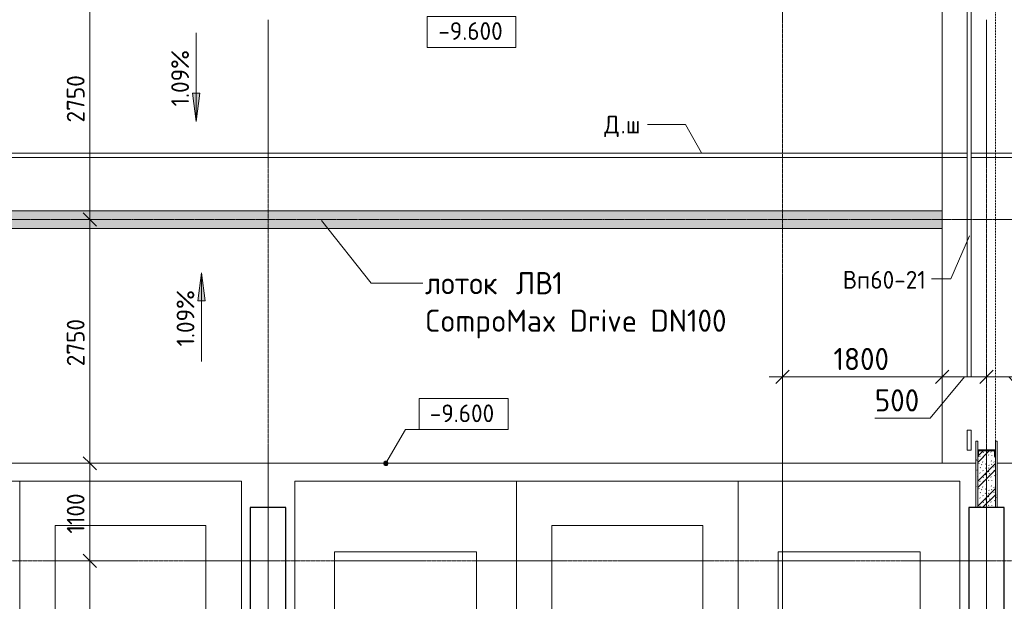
# Model space of a CAD drawing. Header units: millimetres. Extents: x 25887 to 100685, y -10965 to 131188.
# Tile 19 of 49: x 37900 to 49000, y 73543 to 80105. Entities that reach past the tile are written whole.
import ezdxf

# ---------------------------------------------------------------- set-up
doc = ezdxf.new("R2010")
doc.units = ezdxf.units.MM
for name, pattern in [('3_ Штрих_ 1 х 1 мм', [2, 1, -1]), ('4_ Штрихпунктир_ 10 х 2 мм', [14, 10, -2, 0, -2]), ('4_ Штрихпунктир_ 15 х 2 мм', [19, 15, -2, 0, -2])]:
    doc.linetypes.add(name, pattern=pattern)
for name, color, linetype, lineweight in [('A-ANNO-DIMS', 7, 'Continuous', 5), ('A-ANNO-DIMS-100', 7, 'Continuous', 5), ('A-AREA', 7, '3_ Штрих_ 1 х 1 мм', 13), ('A-DETL', 7, 'Continuous', 25), ('A-DETL-GENF', 7, 'Continuous', 13), ('A-DETL-MBND', 7, 'Continuous', 25), ('A-DOOR', 7, 'Continuous', 13), ('A-DOOR-IDEN', 7, 'Continuous', 5), ('A-FLOR', 7, 'Continuous', 13), ('A-GENM', 7, 'Continuous', 13), ('A-WALL', 7, 'Continuous', 13), ('A-WALL-PATT', 7, 'Continuous', 13), ('C-PRKG', 7, 'Continuous', 13), ('G-ANNO-DIMS', 7, 'Continuous', 5), ('G-ANNO-TEXT', 7, 'Continuous', 5), ('I-WALL', 7, 'Continuous', 13), ('M-EQPM', 7, 'Continuous', 13), ('S-COLS', 7, 'Continuous', 25), ('S-GRID', 7, 'Continuous', 5)]:
    doc.layers.add(name, color=color, linetype=linetype, lineweight=lineweight)
doc.styles.add('GOST Common_2', font='GOST_Common.ttf', dxfattribs={"height": 200})
doc.styles.add('GOST Common_3', font='GOST_Common.ttf', dxfattribs={"height": 250})
doc.dimstyles.new('2_5_мм', dxfattribs={"dimscale": 304.8, "dimtxt": 251.428749, "dimasz": 0.492126, "dimexe": 0.492126, "dimexo": 0.492126, "dimgap": 0, "dimtad": 1, "dimdec": 5, "dimrnd": 1e-05, "dimdsep": 46, "dimtxsty": 'GOST Common_3', "dimblk1": 'OBLIQUE', "dimblk2": 'OBLIQUE', "dimsah": 1, "dimcen": 0.09, "dimdle": 0.492126, "dimadec": 5, "dimazin": 2, "dimtfac": 1, "dimtdec": 4, "dimtix": 1, "dimtmove": 0, "dimatfit": 3, "dimfxl": 1, "dimtvp": 1, "dimtolj": 1, "dimtzin": 0, "dimarcsym": 2})
doc.dimstyles.new('2_5_мм_1', dxfattribs={"dimscale": 304.8, "dimtxt": 251.428749, "dimasz": 0.492126, "dimexe": 0.492126, "dimexo": 0.492126, "dimgap": 0, "dimtad": 1, "dimdec": 5, "dimrnd": 1e-05, "dimdsep": 46, "dimtxsty": 'GOST Common_3', "dimblk1": 'OBLIQUE', "dimblk2": 'OBLIQUE', "dimsah": 1, "dimcen": 0.09, "dimdle": 0.492126, "dimadec": 5, "dimazin": 2, "dimtfac": 1, "dimtdec": 4, "dimtix": 1, "dimtmove": 1, "dimatfit": 3, "dimfxl": 1, "dimtvp": 1, "dimtolj": 1, "dimtzin": 0, "dimarcsym": 2})
doc.dimstyles.new('2_мм', dxfattribs={"dimscale": 304.8, "dimtxt": 201.142999, "dimasz": 0.492126, "dimexe": 0.328084, "dimexo": 0.492126, "dimgap": 0, "dimtad": 1, "dimdec": 0, "dimdsep": 46, "dimtxsty": 'GOST Common_2', "dimblk1": 'OBLIQUE', "dimblk2": 'OBLIQUE', "dimsah": 1, "dimcen": 0.09, "dimdle": 0.328084, "dimadec": 5, "dimazin": 2, "dimtfac": 1, "dimtdec": 4, "dimtix": 1, "dimtmove": 1, "dimatfit": 3, "dimfxl": 1, "dimtvp": 1, "dimtolj": 1, "dimtzin": 0, "dimarcsym": 2})
doc.dimstyles.new('2_мм_1', dxfattribs={"dimscale": 304.8, "dimtxt": 201.142999, "dimasz": 0.492126, "dimexe": 0.328084, "dimexo": 0.492126, "dimgap": 0, "dimtad": 1, "dimdec": 0, "dimdsep": 46, "dimtxsty": 'GOST Common_2', "dimblk1": 'OBLIQUE', "dimblk2": 'OBLIQUE', "dimsah": 1, "dimcen": 0.09, "dimdle": 0.328084, "dimadec": 5, "dimazin": 2, "dimtfac": 1, "dimtdec": 4, "dimtix": 1, "dimtmove": 0, "dimatfit": 3, "dimfxl": 1, "dimtvp": 1, "dimtolj": 1, "dimtzin": 0, "dimarcsym": 2})
pattern_1 = [(0, (0, 0), (203.2, 50.8), [3.353, -149.047, 3.353, -149.047, -812.8]), (0, (0, 0), (203.2, 50.8), [-304.8, 3.353, -301.447, 3.353, -149.047, -355.6]), (0, (0, 0), (203.2, 50.8), [-762, 3.353, -98.247, 3.353, -250.647]), (120, (76.2, 25.4), (-145.59409, 150.576362), [3.353, -149.047, 3.353, -149.047, -812.8]), (120, (76.2, 25.4), (-145.59409, 150.576362), [-304.8, 3.353, -301.447, 3.353, -149.047, -355.6]), (120, (76.2, 25.4), (-145.59409, 150.576362), [-762, 3.353, -98.247, 3.353, -250.647]), (240, (101.6, 127), (-57.60591, -201.376362), [3.353, -149.047, 3.353, -149.047, -812.8]), (240, (101.6, 127), (-57.60591, -201.376362), [-304.8, 3.353, -301.447, 3.353, -149.047, -355.6]), (240, (101.6, 127), (-57.60591, -201.376362), [-762, 3.353, -98.247, 3.353, -250.647])]

# ---------------------------------------------------------------- blocks, each defined once
blk = doc.blocks.new('Наметкина 10_РД_АР_П_Отделка_R21_rvt-1--02_Подвал_МП_часть Б')
at = {"layer": 'A-WALL-PATT', "lineweight": 5}
h = blk.add_hatch(dxfattribs=at)
h.set_pattern_fill('FP_25', color=256, style=0, pattern_type=2)
h.set_pattern_definition(pattern_1)
h.paths.add_polyline_path([(48680, 74600), (48700, 74600), (48700, 75350), (48680, 75350), (48680, 75038)])
h = blk.add_hatch(dxfattribs=at)
h.set_pattern_fill('FP_25', color=256, style=0, pattern_type=2)
h.set_pattern_definition(pattern_1)
h.paths.add_polyline_path([(48920, 74600), (48920, 75350), (48900, 75350), (48900, 74600)])
at = {"layer": 'A-WALL'}
for p, q in [((48700, 75350), (48680, 75350)), ((48680, 75350), (48680, 74600)), ((48700, 75250), (48700, 75350)), ((48900, 75350), (48900, 75250)), ((48920, 75350), (48900, 75350)), ((48920, 74600), (48920, 75350)), ((48700, 74600), (48700, 75174)), ((48900, 75174), (48900, 74600)), ((48680, 74600), (48700, 74600)), ((48900, 74600), (48920, 74600))]:
    blk.add_line(p, q, dxfattribs=at)
blk = doc.blocks.new('АР-Ворота сборка - Ворота секционные_5200х2600 _h_-7302885--02_Подвал_МП_часть Б')
at = {"layer": 'A-DETL-GENF'}
for p, q in [((-2275, 218), (-2503, 218)), ((-2503, 218), (-2503, 173)), ((-2503, 173), (-2275, 173)), ((-2275, 173), (-2275, 218)), ((-1675, 218), (-1675, 173)), ((2753, 218), (-1675, 218)), ((-1675, 173), (2753, 173)), ((2753, 173), (2753, 218))]:
    blk.add_line(p, q, dxfattribs=at)
blk = doc.blocks.new('АР_Машиноместо - 4900x2400_М__5300х2500_-V22--02_Подвал_МП_часть Б')
at = {"layer": 'C-PRKG'}
for p, q in [((2500, 0), (0, 0)), ((0, 0), (0, -5300)), ((2500, 0), (2500, -5300)), ((450, -800), (450, -4500)), ((450, -800), (2050, -800)), ((2050, -800), (2050, -4500)), ((450, -4500), (2050, -4500)), ((2500, -5300), (0, -5300))]:
    blk.add_line(p, q, dxfattribs=at)
blk = doc.blocks.new('АР_Машиноместо - 5300x2500_С-V21--02_Подвал_МП_часть Б')
at = {"layer": 'C-PRKG'}
for p, q in [((2500, 5300), (0, 5300)), ((0, 0), (0, 5300)), ((2500, 0), (2500, 5300)), ((400, 4800), (2100, 4800)), ((400, 500), (400, 4800)), ((2100, 500), (2100, 4800)), ((400, 500), (2100, 500)), ((2500, 0), (0, 0))]:
    blk.add_line(p, q, dxfattribs=at)
blk = doc.blocks.new('АР_Машиноместо - 4900x2400_М__5300х2500_-V36--02_Подвал_МП_часть Б')
at = {"layer": 'C-PRKG'}
for p, q in [((2500, 5300), (120, 5300)), ((2500, 0), (2500, 5300)), ((0, 0), (0, 4860)), ((450, 4500), (2050, 4500)), ((450, 800), (450, 4500)), ((2050, 800), (2050, 4500)), ((450, 800), (2050, 800)), ((2500, 0), (0, 0))]:
    blk.add_line(p, q, dxfattribs=at)
blk = doc.blocks.new('АР_Машиноместо - 5300x2500_С-V23--02_Подвал_МП_часть Б')
at = {"layer": 'C-PRKG'}
for p, q in [((2500, 0), (0, 0)), ((0, 0), (0, -5300)), ((2500, 0), (2500, -5300)), ((400, -500), (400, -4800)), ((400, -500), (2100, -500)), ((2100, -500), (2100, -4800)), ((400, -4800), (2100, -4800)), ((2500, -5300), (0, -5300))]:
    blk.add_line(p, q, dxfattribs=at)
blk = doc.blocks.new('АР_Лоток - 200х100h_ЛВ1-7189175--02_Подвал_МП_часть Б')
at = {"layer": 'M-EQPM', "true_color": 0xdddddd}
blk.add_hatch(color=254, dxfattribs=at).paths.add_polyline_path([(14795, -100), (18550, -100), (18550, 100), (800, 100), (800, -100), (2650, -100)])
blk = doc.blocks.new('АР-Заполнение деф_ шва - Д_ш_-5035475--02_Подвал_МП_часть Б')
at = {"layer": 'A-DETL-MBND', "lineweight": 13}
for p, q in [((1650, 25), (19400, 25)), ((1650, -25), (19400, -25))]:
    blk.add_line(p, q, dxfattribs=at)
blk = doc.blocks.new('АР_Фахверк_ _Швеллер полки параллельные_ - 20П-6205141--02_Подвал_МП_часть Б')
at = {"layer": 'S-COLS'}
blk.add_hatch(color=256, dxfattribs=at).paths.add_polyline_path([(53, -100), (53, -97), (51, -93), (47, -91), (-8, -91), (-15, -88), (-18, -82), (-18, 81), (-15, 88), (-8, 91), (47, 91), (51, 93), (53, 96), (53, 100), (-23, 100), (-23, -100)])
for p, q in [((53, 100), (-23, 100)), ((-23, 100), (-23, -100)), ((-18, -82), (-18, 81)), ((-8, 91), (47, 91)), ((53, 96), (53, 100)), ((-23, -100), (53, -100)), ((47, -91), (-8, -91)), ((53, -100), (53, -97))]:
    blk.add_line(p, q, dxfattribs=at)
for centre, radius, start, end in [((-8, 81), 9.5, 90, 180), ((47, 96), 5.5, 270, 360), ((-8, -82), 9.5, 180, 270), ((47, -97), 5.5, 360, 90)]:
    blk.add_arc(centre, radius, start, end, dxfattribs=at)
blk = doc.blocks.new('АР-Заполнение деф_ шва - Д_ш_-5035847--02_Подвал_МП_часть Б')
at = {"layer": 'A-DETL-MBND', "lineweight": 13}
for p, q in [((0, 25), (12820, 25)), ((0, -25), (12820, -25))]:
    blk.add_line(p, q, dxfattribs=at)
blk = doc.blocks.new('DIMBLOCK6--02_Подвал_МП_часть Б')
at = {"layer": 'A-ANNO-DIMS-100', "lineweight": 25}
for p, q in [((38692, 74000), (38617, 74075)), ((38692, 74000), (38767, 73925)), ((38692, 65800), (38617, 65875)), ((38692, 65800), (38767, 65725))]:
    blk.add_line(p, q, dxfattribs=at)
at = {"layer": 'A-ANNO-DIMS-100'}
for p, q in [((38736, 74000), (38592, 74000)), ((38692, 65800), (38692, 74000)), ((38692, 74000), (38736, 74000)), ((38692, 71097), (38692, 70438)), ((38692, 70438), (38692, 69900)), ((38736, 65800), (38592, 65800)), ((38692, 65800), (38736, 65800))]:
    blk.add_line(p, q, dxfattribs=at)
at = {"layer": 'A-ANNO-DIMS-100', "color": 0, "insert": (38431, 70538), "char_height": 200, "width": 670.93, "attachment_point": 1, "rotation": 90, "line_spacing_factor": 1.022761, "style": 'GOST Common_2'}
blk.add_mtext('8200', dxfattribs=at)
blk = doc.blocks.new('_Oblique')
at = {"color": 0, "linetype": 'ByBlock', "lineweight": -2}
blk.add_line((-0.5, -0.5), (0.5, 0.5), dxfattribs=at)
blk = doc.blocks.new('DIMBLOCK7--02_Подвал_МП_часть Б')
at = {"layer": 'A-ANNO-DIMS-100', "lineweight": 25}
for p, q in [((38692, 75100), (38617, 75175)), ((38692, 75100), (38767, 75025)), ((38692, 74000), (38617, 74075)), ((38692, 74000), (38767, 73925))]:
    blk.add_line(p, q, dxfattribs=at)
at = {"layer": 'A-ANNO-DIMS-100'}
for p, q in [((38736, 75100), (38592, 75100)), ((38692, 74000), (38692, 75100)), ((38692, 75100), (38736, 75100)), ((38736, 74000), (38592, 74000)), ((38692, 74000), (38736, 74000))]:
    blk.add_line(p, q, dxfattribs=at)
at = {"layer": 'A-ANNO-DIMS-100', "color": 0, "insert": (38431, 74308), "char_height": 200, "width": 580.93, "attachment_point": 1, "rotation": 90, "line_spacing_factor": 1.022761, "style": 'GOST Common_2'}
blk.add_mtext('1100', dxfattribs=at)
blk = doc.blocks.new('DIMBLOCK8--02_Подвал_МП_часть Б')
at = {"layer": 'A-ANNO-DIMS-100', "lineweight": 25}
for p, q in [((38692, 77850), (38617, 77925)), ((38692, 77850), (38767, 77775)), ((38692, 75100), (38617, 75175)), ((38692, 75100), (38767, 75025))]:
    blk.add_line(p, q, dxfattribs=at)
at = {"layer": 'A-ANNO-DIMS-100'}
for p, q in [((38736, 77850), (38592, 77850)), ((38692, 75100), (38692, 77850)), ((38692, 77850), (38736, 77850)), ((38736, 75100), (38592, 75100)), ((38692, 75100), (38736, 75100))]:
    blk.add_line(p, q, dxfattribs=at)
at = {"layer": 'A-ANNO-DIMS-100', "color": 0, "insert": (38431, 76195), "char_height": 200, "width": 670.93, "attachment_point": 1, "rotation": 90, "line_spacing_factor": 1.022761, "style": 'GOST Common_2'}
blk.add_mtext('2750', dxfattribs=at)
blk = doc.blocks.new('DIMBLOCK9--02_Подвал_МП_часть Б')
at = {"layer": 'A-ANNO-DIMS-100'}
for p, q in [((38736, 80600), (38592, 80600)), ((38692, 77850), (38692, 80600)), ((38692, 80600), (38736, 80600)), ((38736, 77850), (38592, 77850)), ((38692, 77850), (38736, 77850))]:
    blk.add_line(p, q, dxfattribs=at)
at = {"layer": 'A-ANNO-DIMS-100', "lineweight": 25}
for p, q in [((38692, 80600), (38617, 80675)), ((38692, 80600), (38767, 80525)), ((38692, 77850), (38617, 77925)), ((38692, 77850), (38767, 77775))]:
    blk.add_line(p, q, dxfattribs=at)
at = {"layer": 'A-ANNO-DIMS-100', "color": 0, "insert": (38431, 78945), "char_height": 200, "width": 670.93, "attachment_point": 1, "rotation": 90, "line_spacing_factor": 1.022761, "style": 'GOST Common_2'}
blk.add_mtext('2750', dxfattribs=at)
blk = doc.blocks.new('DIMBLOCK59--02_Подвал_МП_часть Б')
at = {"layer": 'A-ANNO-DIMS-100'}
for p, q in [((49150, 80600), (31245, 80600)), ((31345, 80600), (31345, 77850)), ((31345, 80600), (49150, 80600)), ((31301, 77850), (31445, 77850)), ((31345, 77850), (31301, 77850))]:
    blk.add_line(p, q, dxfattribs=at)
at = {"layer": 'A-ANNO-DIMS-100', "lineweight": 25}
for p, q in [((31345, 80600), (31270, 80675)), ((31345, 80600), (31420, 80525)), ((31345, 77850), (31270, 77925)), ((31345, 77850), (31420, 77775))]:
    blk.add_line(p, q, dxfattribs=at)
at = {"layer": 'A-ANNO-DIMS-100', "color": 0, "insert": (31083, 78945), "char_height": 200, "width": 670.93, "attachment_point": 1, "rotation": 90, "line_spacing_factor": 1.022761, "style": 'GOST Common_2'}
blk.add_mtext('2750', dxfattribs=at)
blk = doc.blocks.new('Высотные отметки - Frame_2-749557--02_Подвал_МП_часть Б')
at = {"layer": 'G-ANNO-DIMS'}
for p, q in [((-5, 3.5), (-5, 0)), ((5, 3.5), (-5, 3.5)), ((5, 0), (5, 3.5)), ((-5, 0), (5, 0))]:
    blk.add_line(p, q, dxfattribs=at)
blk = doc.blocks.new('DIMBLOCK159--02_Подвал_МП_часть Б')
at = {"layer": 'A-ANNO-DIMS-100'}
for p, q in [((48300, 78450), (48300, 75926)), ((48300, 76076), (48300, 78450)), ((46500, 76032), (46500, 76226)), ((46350, 76076), (48300, 76076)), ((46500, 76076), (46500, 76032))]:
    blk.add_line(p, q, dxfattribs=at)
at = {"layer": 'A-ANNO-DIMS-100', "lineweight": 25}
for p, q in [((46500, 76076), (46575, 76151)), ((48300, 76076), (48375, 76151)), ((46500, 76076), (46425, 76001)), ((48300, 76076), (48225, 76001))]:
    blk.add_line(p, q, dxfattribs=at)
at = {"layer": 'A-ANNO-DIMS-100', "color": 0, "insert": (47074, 76402), "char_height": 250, "width": 782.41, "attachment_point": 1, "line_spacing_factor": 1.022761, "style": 'GOST Common_3'}
blk.add_mtext('1800', dxfattribs=at)
blk = doc.blocks.new('DIMBLOCK160--02_Подвал_МП_часть Б')
at = {"layer": 'A-ANNO-DIMS-100'}
for p, q in [((48300, 78450), (48300, 75926)), ((48300, 76076), (48300, 78450)), ((48800, 76032), (48800, 76226)), ((48164, 75609), (48550, 76076)), ((48300, 76076), (48800, 76076)), ((48800, 76076), (48800, 76032)), ((47540, 75609), (48164, 75609))]:
    blk.add_line(p, q, dxfattribs=at)
at = {"layer": 'A-ANNO-DIMS-100', "lineweight": 25}
for p, q in [((48300, 76076), (48375, 76151)), ((48800, 76076), (48875, 76151)), ((48300, 76076), (48225, 76001)), ((48800, 76076), (48725, 76001))]:
    blk.add_line(p, q, dxfattribs=at)
at = {"layer": 'A-ANNO-DIMS-100', "color": 0, "insert": (47540, 75935), "char_height": 250, "width": 629, "attachment_point": 1, "line_spacing_factor": 1.022761, "style": 'GOST Common_3'}
blk.add_mtext('500', dxfattribs=at)
blk = doc.blocks.new('DIMBLOCK161--02_Подвал_МП_часть Б')
at = {"layer": 'A-ANNO-DIMS-100'}
for p, q in [((49300, 78450), (49300, 75926)), ((49300, 76076), (49300, 78450)), ((48800, 76032), (48800, 76226)), ((48800, 76076), (49300, 76076)), ((48800, 76076), (48800, 76032)), ((49479, 75609), (49050, 76076)), ((50104, 75609), (49479, 75609))]:
    blk.add_line(p, q, dxfattribs=at)
at = {"layer": 'A-ANNO-DIMS-100', "lineweight": 25}
for p, q in [((48800, 76076), (48875, 76151)), ((49300, 76076), (49375, 76151)), ((48800, 76076), (48725, 76001)), ((49300, 76076), (49225, 76001))]:
    blk.add_line(p, q, dxfattribs=at)
at = {"layer": 'A-ANNO-DIMS-100', "color": 0, "insert": (49579, 75935), "char_height": 250, "width": 629, "attachment_point": 1, "line_spacing_factor": 1.022761, "style": 'GOST Common_3'}
blk.add_mtext('500', dxfattribs=at)

msp = doc.modelspace()

# ---------------------------------------------------------------- hatches: boundary and pattern name
at = {"layer": 'A-WALL-PATT', "lineweight": 5}
h = msp.add_hatch(dxfattribs=at)
h.set_pattern_fill('FP_1', color=256, style=0, pattern_type=2)
h.set_pattern_definition([(135, (150.28, 188.64), (-282.8427, 3e-14), [5, -395]), (135, (174.9, 237.36), (-282.8427, 3e-14), [5, -395]), (135, (211.96, 236.53), (-282.8427, 3e-14), [5, -395]), (135, (114.96, 223.96), (-282.8427, 3e-14), [5, -395]), (135, (77.54, 223.96), (-282.8427, 3e-14), [5, -395]), (135, (57.44, 184.52), (-282.8427, 3e-14), [5, -395]), (135, (66.21, 142.9), (-282.8427, 3e-14), [5, -395]), (135, (107.33, 161), (-282.8427, 3e-14), [5, -395]), (135, (99.08, 130.94), (-282.8427, 3e-14), [5, -395]), (135, (22.6, 136.46), (-282.8427, 3e-14), [5, -395]), (135, (21.16, 168.08), (-282.8427, 3e-14), [5, -395]), (135, (46.13, 96.12), (-282.8427, 3e-14), [5, -395]), (135, (3.54, 74.6), (-282.8427, 3e-14), [5, -395]), (135, (40.3, 47.56), (-282.8427, 3e-14), [5, -395]), (135, (39.77, 18.47), (-282.8427, 3e-14), [5, -395]), (135, (76.94, 37.28), (-282.8427, 3e-14), [5, -395]), (135, (114.18, 62.4), (-282.8427, 3e-14), [5, -395]), (135, (139.87, 90.2), (-282.8427, 3e-14), [5, -395]), (135, (141.44, 15.82), (-282.8427, 3e-14), [5, -395]), (135, (188.69, 26.73), (-282.8427, 3e-14), [5, -395]), (135, (176.14, 51.36), (-282.8427, 3e-14), [5, -395]), (135, (177.03, 0), (-282.8427, 3e-14), [5, -395]), (135, (276.61, 8.22), (-282.8427, 3e-14), [5, -395]), (135, (271.19, 31.72), (-282.8427, 3e-14), [5, -395]), (135, (268.29, 119.65), (-282.8427, 3e-14), [5, -395]), (135, (237.92, 101.95), (-282.8427, 3e-14), [5, -395]), (135, (237.92, 158.27), (-282.8427, 3e-14), [5, -395]), (135, (260.4, 204.35), (-282.8427, 3e-14), [5, -395]), (135, (275.54, 235.4), (-282.8427, 3e-14), [5, -395]), (135, (117.62, 268.96), (-282.8427, 3e-14), [5, -395]), (135, (203.62, 273.83), (-282.8427, 3e-14), [5, -395]), (135, (47.24, 279.3), (-282.8427, 3e-14), [5, -395]), (135, (23.2, 266.16), (-282.8427, 3e-14), [5, -395]), (135, (42.78, 232.52), (-282.8427, 3e-14), [5, -395]), (135, (177.76, 90.57), (-282.8427, 3e-14), [5, -395]), (135, (181.12, 121.8), (-282.8427, 3e-14), [5, -395]), (135, (206.73, 172.06), (-282.8427, 3e-14), [5, -395]), (135, (143.14, 136.62), (-282.8427, 3e-14), [5, -395]), (135, (211.51, 131.86), (-282.8427, 3e-14), [5, -395]), (135, (81.47, 95.1), (-282.8427, 3e-14), [5, -395]), (135, (235.13, 60.46), (-282.8427, 3e-14), [5, -395]), (135, (242.24, 4.89), (-282.8427, 3e-14), [5, -395]), (45, (0, 106.07), (-282.8427, 0), []), (45, (106.07, 0), (-282.8427, 0), []), (45, (176.78, 0), (-282.8427, 0), []), (45, (0, 176.78), (-282.8427, 0), [])])
h.paths.add_polyline_path([(48900, 74600), (48900, 75173.999998), (48896.5, 75173.999998), (48892.610913, 75175.610911), (48891, 75179.499998), (48891, 75235.299998), (48888.217514, 75242.017513), (48881.5, 75244.799998), (48718.5, 75244.799998), (48711.782486, 75242.017513), (48709, 75235.299998), (48709, 75179.499998), (48707.389087, 75175.610911), (48703.5, 75173.999998), (48700, 75173.999998), (48700, 74600), (48896.5, 74600)])
at = {"layer": 'G-ANNO-DIMS'}
for points in [[(39889.711125, 78957.445705), (39931.510793, 79274.945705), (39847.911457, 79274.945705)], [(39889.711125, 78957.445705), (39931.510793, 79274.945705), (39847.911457, 79274.945705)], [(39950.362907, 77249.022473), (39908.563239, 76931.522473), (39992.162575, 76931.522473)], [(39950.362907, 77249.022473), (39908.563239, 76931.522473), (39992.162575, 76931.522473)]]:
    msp.add_hatch(color=256, dxfattribs=at).paths.add_polyline_path(points)
h = msp.add_hatch(color=256, dxfattribs=at)
edge = h.paths.add_edge_path()
edge.add_arc((42028.412703, 75100), 25, 0, 360)

# ---------------------------------------------------------------- linework, layer by layer
at = {"layer": 'A-AREA'}
msp.add_line((48900, 80350), (48900, 75350), dxfattribs=at)
at = {"layer": 'A-DETL', "linetype": '4_ Штрихпунктир_ 15 х 2 мм', "lineweight": 5}
msp.add_line((50240, 77850), (30550, 77850), dxfattribs=at)
at = {"layer": 'A-DOOR-IDEN'}
for p, q in [((48608.863908, 77666.201043), (48397.953627, 77182.659921)), ((48397.953627, 77182.659921), (48178.273497, 77182.659921))]:
    msp.add_line(p, q, dxfattribs=at)
at = {"layer": 'A-FLOR'}
for p, q in [((48300, 80600), (48300, 75100)), ((48581.5, 78600), (30550, 78600)), ((88890, 78600), (48626.5, 78600)), ((30550, 78550), (48581.5, 78550)), ((48626.5, 78550), (88890, 78550)), ((30550, 77950), (48300, 77950)), ((48300, 77750), (30550, 77750)), ((48680, 75100), (32400, 75100)), ((48300, 75100), (48680, 75100)), ((48920, 75100), (49300, 75100))]:
    msp.add_line(p, q, dxfattribs=at)
at = {"layer": 'G-ANNO-DIMS'}
for p, q in [((39889.711125, 79957.445705), (39889.711125, 78957.445705)), ((39889.711125, 79957.445705), (39889.711125, 78957.445705)), ((39931.510793, 79274.945705), (39847.911457, 79274.945705)), ((39847.911457, 79274.945705), (39889.711125, 78957.445705)), ((39931.510793, 79274.945705), (39847.911457, 79274.945705)), ((39847.911457, 79274.945705), (39889.711125, 78957.445705)), ((39889.711125, 78957.445705), (39931.510793, 79274.945705)), ((39889.711125, 78957.445705), (39931.510793, 79274.945705)), ((39950.362907, 77249.022473), (39908.563239, 76931.522473)), ((39950.362907, 77249.022473), (39908.563239, 76931.522473)), ((39992.162575, 76931.522473), (39950.362907, 77249.022473)), ((39950.362907, 76249.022473), (39950.362907, 77249.022473)), ((39992.162575, 76931.522473), (39950.362907, 77249.022473)), ((39950.362907, 76249.022473), (39950.362907, 77249.022473)), ((39908.563239, 76931.522473), (39992.162575, 76931.522473)), ((39908.563239, 76931.522473), (39992.162575, 76931.522473)), ((42028.412703, 75100), (42249.494637, 75482.925142)), ((42249.494637, 75482.925142), (42905.055141, 75482.925142))]:
    msp.add_line(p, q, dxfattribs=at)
msp.add_circle((42028.412703, 75100), 25, dxfattribs=at)
at = {"layer": 'G-ANNO-TEXT'}
for p, q in [((44984.543851, 78921.157526), (44977.877184, 78921.157526)), ((45407.725762, 78921.157526), (44984.543851, 78921.157526)), ((45584.687643, 78602.661211), (45407.725762, 78921.157526)), ((41301.145798, 77839.56567), (41862.594678, 77132.453994)), ((41862.594678, 77132.453994), (42443.93306, 77132.453994))]:
    msp.add_line(p, q, dxfattribs=at)
at = {"layer": 'I-WALL'}
for p, q in [((48700, 75173.999998), (48700, 74600)), ((48900, 74600), (48900, 75173.999998)), ((48700, 74600), (48900, 74600))]:
    msp.add_line(p, q, dxfattribs=at)
at = {"layer": 'S-COLS'}
for p, q in [((40900, 74600), (40500, 74600)), ((40500, 74600), (40500, 73400)), ((40900, 73400), (40900, 74600)), ((49000, 74600), (48600, 74600)), ((48600, 74600), (48600, 73400)), ((49000, 73400), (49000, 74600))]:
    msp.add_line(p, q, dxfattribs=at)
at = {"layer": 'S-GRID', "linetype": '4_ Штрихпунктир_ 10 х 2 мм'}
for p, q in [((46500, 46473.805675), (46500, 130172)), ((46500, 80104.964717), (46500, 128910)), ((40700, 46269.619659), (40700, 80104.964717)), ((48800, 46269.619659), (48800, 80104.964717)), ((91551.922019, 74000), (27912.537886, 74000))]:
    msp.add_line(p, q, dxfattribs=at)

# ---------------------------------------------------------------- block references
at = {"lineweight": 5}
msp.add_blockref('Наметкина 10_РД_АР_П_Отделка_R21_rvt-1--02_Подвал_МП_часть Б', (0, 0), dxfattribs=at)
at = {"layer": 'A-DOOR', "rotation": 90}
msp.add_blockref('АР-Ворота сборка - Ворота секционные_5200х2600 _h_-7302885--02_Подвал_МП_часть Б', (48800, 77749.999998), dxfattribs=at)
at = {"layer": 'A-GENM'}
for name, p in [('АР-Заполнение деф_ шва - Д_ш_-5035475--02_Подвал_МП_часть Б', (28900.388126, 78575)), ('АР-Заполнение деф_ шва - Д_ш_-5035847--02_Подвал_МП_часть Б', (35480.388126, 78575))]:
    msp.add_blockref(name, p, dxfattribs=at)
at = {"layer": 'C-PRKG'}
for name, p in [('АР_Машиноместо - 5300x2500_С-V23--02_Подвал_МП_часть Б', (35400, 74900)), ('АР_Машиноместо - 4900x2400_М__5300х2500_-V22--02_Подвал_МП_часть Б', (41000, 74900))]:
    msp.add_blockref(name, p, dxfattribs=at)
at = {"layer": 'C-PRKG', "rotation": 180}
for name, p in [('АР_Машиноместо - 5300x2500_С-V21--02_Подвал_МП_часть Б', (40400, 74900)), ('АР_Машиноместо - 5300x2500_С-V21--02_Подвал_МП_часть Б', (46000, 74900)), ('АР_Машиноместо - 4900x2400_М__5300х2500_-V36--02_Подвал_МП_часть Б', (48500, 74900))]:
    msp.add_blockref(name, p, dxfattribs=at)
at = {"layer": 'G-ANNO-DIMS', "xscale": 99.99999999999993, "yscale": 99.99999999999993, "zscale": 99.99999999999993, "rotation": 180}
msp.add_blockref('Высотные отметки - Frame_2-749557--02_Подвал_МП_часть Б', (42994.952038, 80140.003577), dxfattribs=at)
at = {"layer": 'G-ANNO-DIMS', "extrusion": (0, 0, -1), "xscale": 99.99999999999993, "yscale": 99.99999999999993, "zscale": 99.99999999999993}
msp.add_blockref('Высотные отметки - Frame_2-749557--02_Подвал_МП_часть Б', (-42905.055141, 75482.925142), dxfattribs=at)
at = {"layer": 'M-EQPM'}
msp.add_blockref('АР_Лоток - 200х100h_ЛВ1-7189175--02_Подвал_МП_часть Б', (29750, 77850), dxfattribs=at)
at = {"layer": 'S-COLS', "rotation": 270.0000000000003}
msp.add_blockref('АР_Фахверк_ _Швеллер полки параллельные_ - 20П-6205141--02_Подвал_МП_часть Б', (48800, 75226.999998), dxfattribs=at)

# ---------------------------------------------------------------- texts
at = {"layer": 'A-DOOR-IDEN', "char_height": 200, "attachment_point": 1, "style": 'GOST Common_2'}
for s, insert, width in [('Вп', (47179.273497, 77270.232838), 376.793125), ('60-21', (47490.158914, 77270.232838), 825.738125)]:
    msp.add_mtext(s, dxfattribs=dict(at, insert=insert, width=width))
at = {"layer": 'G-ANNO-DIMS', "char_height": 200, "width": 917.17566319, "attachment_point": 1, "line_spacing_factor": 1.022761, "style": 'GOST Common_2'}
for insert in [(42619.285899, 80077.039686), (42522.898614, 75764.290803)]:
    msp.add_mtext('-9.600', dxfattribs=dict(at, insert=insert))
at = {"layer": 'G-ANNO-DIMS', "char_height": 200, "width": 794.08103471, "attachment_point": 1, "rotation": 90, "line_spacing_factor": 1.022761, "style": 'GOST Common_2'}
for insert in [(39608.345465, 79126.578607), (39608.345465, 79126.578607), (39668.997246, 76418.155376), (39668.997246, 76418.155376)]:
    msp.add_mtext('1.09%', dxfattribs=dict(at, insert=insert))
at = {"layer": 'G-ANNO-TEXT', "attachment_point": 1}
for s, insert, char_height, width, style in [('\\fGOST Common|b0|i0|c204|p34|;Д', (44489.543851, 79021.157526), 200, 224.4725, 'GOST Common_2'), ('\\fGOST Common|b0|i0|c204|p34|;ш', (44734.283434, 79021.157526), 200, 216.455625, 'GOST Common_2'), ('\\fGOST Common|b0|i0|c204|p34|;.', (44674.752184, 79021.157526), 200, 72.151875, 'GOST Common_2'), ('\\fGOST Common|b0|i0|c204|p34|; ', (43408.203893, 77257.453994), 250, 104.219375, 'GOST Common_3'), ('ЛВ', (43494.193477, 77257.453994), 250, 497.04625, 'GOST Common_3'), ('1 ', (43904.297643, 77257.453994), 250, 256.54, 'GOST Common_3'), ('лоток', (42468.93306, 77257.453994), 250, 1138.39625, 'GOST Common_3'), ('CompoMax Drive DN100', (42468.93306, 76834.12066), 250, 4064.555625, 'GOST Common_3')]:
    msp.add_mtext(s, dxfattribs=dict(at, insert=insert, char_height=char_height, width=width, style=style))

# ---------------------------------------------------------------- dimensions: what is measured, and where the dimension line sits
at = {"layer": 'A-ANNO-DIMS'}
for base, p1, p2, override, picture, middle in [((31344.538027, 77850), (49300, 80600), (31450.604045, 77850), {"dimpost": '<>', "dimfxl": 18059.995459}, 'DIMBLOCK59--02_Подвал_МП_часть Б', (31244.538027, 79225)), ((38691.976898, 80600), (38585.91088, 77850), (38585.91088, 80600), {"dimpost": '<>', "dimfxl": 2750}, 'DIMBLOCK9--02_Подвал_МП_часть Б', (38591.976898, 79225)), ((38691.976898, 77850), (38585.91088, 75100), (38585.91088, 77850), {"dimpost": '<>', "dimfxl": 2750}, 'DIMBLOCK8--02_Подвал_МП_часть Б', (38591.976898, 76475)), ((38691.976898, 75100), (38585.91088, 74000), (38585.91088, 75100), {"dimpost": '<>', "dimfxl": 1100}, 'DIMBLOCK7--02_Подвал_МП_часть Б', (38591.976898, 74550))]:
    dim = msp.add_linear_dim(base=base, p1=p1, p2=p2, angle=90, dimstyle='2_мм_1', override=override, dxfattribs=at)
    dim.commit()
    dim.dimension.update_dxf_attribs({"geometry": picture, "text_midpoint": middle})
dim = msp.add_linear_dim(base=(48300, 76075.665463), p1=(46500, 76181.73148), p2=(48300, 78600), dimstyle='2_5_мм', override={"dimpost": '<>', "dimfxl": 3014.634743}, dxfattribs=at)
dim.commit()
dim.dimension.update_dxf_attribs({"geometry": 'DIMBLOCK159--02_Подвал_МП_часть Б', "text_midpoint": (47400, 76200.665463)})
for base, p1, p2, picture, middle in [((48800, 76075.665463), (48300, 78600), (48800, 76181.73148), 'DIMBLOCK160--02_Подвал_МП_часть Б', (47854.263497, 75768.729351)), ((49300, 76075.665463), (48800, 76181.73148), (49300, 78600), 'DIMBLOCK161--02_Подвал_МП_часть Б', (49893.963419, 75768.729351))]:
    dim = msp.add_linear_dim(base=base, p1=p1, p2=p2, dimstyle='2_5_мм_1', override={"dimpost": '<>', "dimfxl": 2469.417469}, dxfattribs=at)
    dim.commit()
    dim.dimension.update_dxf_attribs({"geometry": picture, "text_midpoint": middle, "dimtype": 160})
dim = msp.add_linear_dim(base=(38691.976898, 74000), p1=(38585.91088, 65800), p2=(38585.91088, 74000), angle=90, dimstyle='2_мм', override={"dimpost": '<>', "dimfxl": 8200}, dxfattribs=at)
dim.commit()
dim.dimension.update_dxf_attribs({"geometry": 'DIMBLOCK6--02_Подвал_МП_часть Б', "text_midpoint": (38563.94457, 70873.604812), "dimtype": 160, "text_rotation": 90})

doc.saveas('drawing.dxf')
